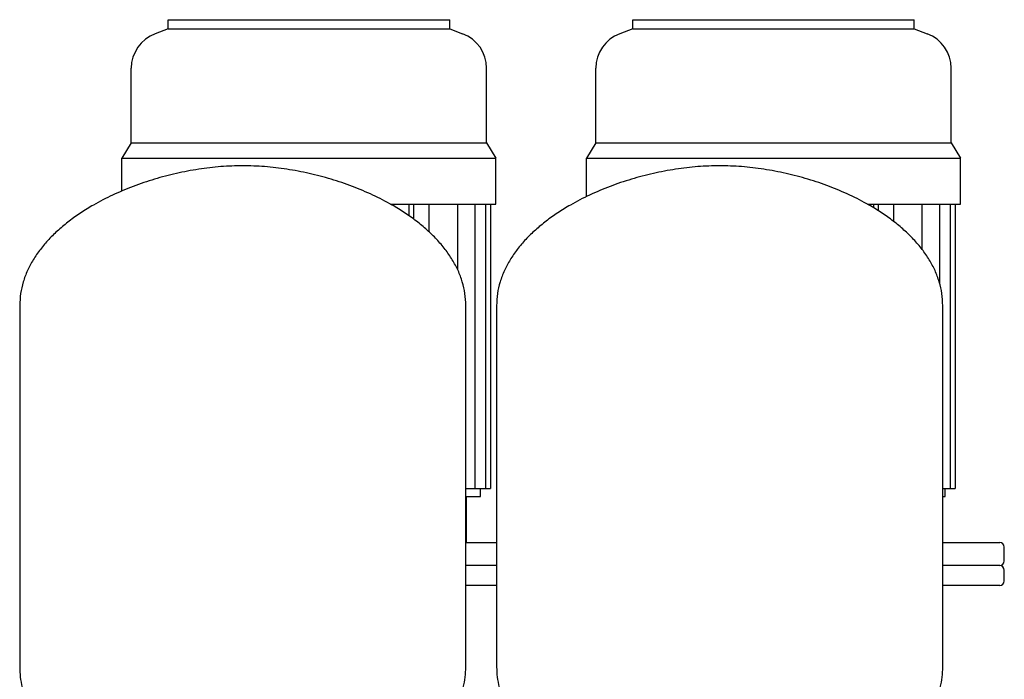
# Model space of a CAD drawing. Header units: millimetres. Extents: x 15 to 1828, y 14 to 965.
# Tile 7 of 7: x 1184 to 1824, y 536 to 965. Entities that reach past the tile are written whole.
import ezdxf

# ---------------------------------------------------------------- set-up
doc = ezdxf.new("R2010")
doc.units = ezdxf.units.MM

msp = doc.modelspace()

# ---------------------------------------------------------------- linework, layer by layer
at = {"color": 7, "linetype": 'Continuous', "lineweight": 25}
for p, q in [((1280.7, 959.08), (1280.7, 965.08)), ((1280.7, 965.08), (1463.7, 965.08)), ((1463.7, 959.08), (1463.7, 965.08)), ((1582.7, 965.08), (1765.7, 965.08)), ((1582.7, 959.08), (1582.7, 965.08)), ((1765.7, 959.08), (1765.7, 965.08)), ((1280.7, 959.08), (1272.28, 955.92)), ((1280.7, 959.08), (1463.7, 959.08)), ((1463.7, 959.08), (1472.13, 955.92)), ((1582.7, 959.08), (1574.28, 955.92)), ((1582.7, 959.08), (1765.7, 959.08)), ((1765.7, 959.08), (1774.13, 955.92)), ((1256.7, 885.08), (1256.7, 933.45)), ((1487.7, 885.08), (1487.7, 933.45)), ((1558.7, 885.08), (1558.7, 933.45)), ((1789.7, 885.08), (1789.7, 933.45)), ((1256.7, 885.08), (1250.7, 875.08)), ((1256.7, 885.08), (1487.7, 885.08)), ((1487.7, 885.08), (1493.7, 875.08)), ((1558.7, 885.08), (1552.7, 875.08)), ((1558.7, 885.08), (1789.7, 885.08)), ((1789.7, 885.08), (1795.7, 875.08)), ((1250.7, 875.08), (1493.7, 875.08)), ((1250.7, 853.57), (1250.7, 875.08)), ((1493.7, 845.08), (1493.7, 875.08)), ((1552.7, 875.08), (1795.7, 875.08)), ((1552.7, 850), (1552.7, 875.08)), ((1795.7, 845.08), (1795.7, 875.08)), ((1425.21, 845.08), (1493.7, 845.08)), ((1437.2, 845.08), (1437.2, 837.51)), ((1440.2, 845.08), (1440.2, 835.37)), ((1450.23, 845.08), (1450.23, 827.09)), ((1468.7, 845.08), (1468.7, 802.74)), ((1480.08, 845.08), (1480.08, 660.08)), ((1487, 845.08), (1487, 660.08)), ((1490.3, 845.08), (1490.3, 660.08)), ((1735.26, 845.08), (1795.7, 845.08)), ((1739.2, 845.08), (1739.2, 842.7)), ((1742.2, 845.08), (1742.2, 840.85)), ((1752.23, 845.08), (1752.23, 833.9)), ((1770.7, 845.08), (1770.7, 815.79)), ((1782.08, 845.08), (1782.08, 793.8)), ((1789, 845.08), (1789, 660.08)), ((1792.3, 845.08), (1792.3, 660.08)), ((1184.2, 779.08), (1184.2, 544.08)), ((1474.2, 544.08), (1474.2, 779.08)), ((1494.2, 779.08), (1494.2, 544.08)), ((1784.2, 544.08), (1784.2, 779.08)), ((1474.2, 660.08), (1480.08, 660.08)), ((1480.08, 660.08), (1487, 660.08)), ((1483.7, 655.08), (1483.7, 660.08)), ((1487, 660.08), (1490.3, 660.08)), ((1784.2, 660.08), (1789, 660.08)), ((1785.7, 655.08), (1785.7, 660.08)), ((1789, 660.08), (1792.3, 660.08)), ((1474.2, 655.08), (1483.7, 655.08)), ((1474.7, 625.08), (1474.7, 655.08)), ((1784.2, 655.08), (1785.7, 655.08)), ((1474.2, 625.08), (1494.2, 625.08)), ((1784.2, 625.08), (1821.2, 625.08)), ((1824.2, 613.08), (1824.2, 622.08)), ((1494.2, 610.08), (1474.2, 610.08)), ((1821.2, 610.08), (1784.2, 610.08)), ((1824.2, 600.08), (1824.2, 607.08)), ((1494.2, 597.08), (1474.2, 597.08)), ((1821.2, 597.08), (1784.2, 597.08))]:
    msp.add_line(p, q, dxfattribs=at)
for centre, radius, start, end in [((1280.7, 933.45), 24, 110.55605, 180), ((1463.7, 933.45), 24, 0, 69.44395), ((1582.7, 933.45), 24, 110.55605, 180), ((1765.7, 933.45), 24, 0, 69.44395), ((1821.2, 622.08), 3, 360, 90), ((1821.2, 613.08), 3, 270, 0), ((1821.2, 607.08), 3, 0, 90), ((1821.2, 600.08), 3, 270, 0)]:
    msp.add_arc(centre, radius, start, end, dxfattribs=at)
for points, knots in [([(1329.2, 870.08), (1324.46, 869.96), (1314.87, 869.73), (1300.46, 867.97), (1286.03, 865.25), (1271.79, 861.51), (1257.93, 856.81), (1244.66, 851.22), (1233.36, 845.38), (1223.99, 839.61), (1216.38, 834.22), (1209.4, 828.45), (1203.11, 822.33), (1197.59, 815.88), (1192.9, 809.1), (1189.11, 802), (1186.34, 794.61), (1184.54, 786.94), (1184.32, 781.71), (1184.2, 779.08)], [0, 0, 0, 0, 0.076361, 0.154382, 0.233364, 0.312572, 0.391262, 0.468714, 0.544259, 0.595699, 0.645758, 0.694323, 0.741337, 0.786821, 0.830893, 0.87379, 0.915893, 0.957735, 1, 1, 1, 1]), ([(1474.2, 779.08), (1474.09, 781.71), (1473.86, 786.94), (1472.07, 794.61), (1469.29, 802), (1465.51, 809.1), (1460.82, 815.88), (1455.29, 822.33), (1449.01, 828.45), (1442.02, 834.22), (1434.42, 839.61), (1425.04, 845.38), (1413.75, 851.22), (1400.47, 856.81), (1386.62, 861.51), (1372.37, 865.25), (1357.95, 867.97), (1343.54, 869.73), (1333.95, 869.96), (1329.2, 870.08)], [0, 0, 0, 0, 0.042265, 0.0841065, 0.1262096, 0.1691075, 0.2131793, 0.2586631, 0.305677, 0.3542417, 0.4043015, 0.4557413, 0.5312858, 0.608738, 0.6874284, 0.7666359, 0.845618, 0.9236392, 1, 1, 1, 1]), ([(1639.2, 870.08), (1634.46, 869.96), (1624.87, 869.73), (1610.46, 867.97), (1596.03, 865.25), (1581.79, 861.51), (1567.93, 856.81), (1554.66, 851.22), (1543.36, 845.38), (1533.99, 839.61), (1526.38, 834.22), (1519.4, 828.45), (1513.11, 822.33), (1507.59, 815.88), (1502.9, 809.1), (1499.11, 802), (1496.34, 794.61), (1494.54, 786.94), (1494.32, 781.71), (1494.2, 779.08)], [0, 0, 0, 0, 0.076361, 0.154382, 0.233364, 0.312572, 0.391262, 0.468714, 0.544259, 0.595699, 0.645758, 0.694323, 0.741337, 0.786821, 0.830893, 0.87379, 0.915893, 0.957735, 1, 1, 1, 1]), ([(1784.2, 779.08), (1784.09, 781.71), (1783.86, 786.94), (1782.07, 794.61), (1779.29, 802), (1775.51, 809.1), (1770.82, 815.88), (1765.29, 822.33), (1759.01, 828.45), (1752.02, 834.22), (1744.42, 839.61), (1735.04, 845.38), (1723.75, 851.22), (1710.47, 856.81), (1696.62, 861.51), (1682.37, 865.25), (1667.95, 867.97), (1653.54, 869.73), (1643.95, 869.96), (1639.2, 870.08)], [0, 0, 0, 0, 0.042265, 0.0841065, 0.1262096, 0.1691075, 0.2131793, 0.2586631, 0.305677, 0.3542417, 0.4043015, 0.4557413, 0.5312858, 0.608738, 0.6874284, 0.7666359, 0.845618, 0.9236392, 1, 1, 1, 1]), ([(1184.2, 544.08), (1184.28, 541.91), (1184.45, 537.43), (1185.77, 530.6), (1187.89, 523.57), (1190.93, 516.41), (1194.88, 509.26), (1199.76, 502.2), (1205.59, 495.32), (1212.43, 488.67), (1219.74, 482.78), (1227.34, 477.62), (1235.1, 473.12), (1243.58, 468.96), (1252.79, 465.19), (1262.69, 461.86), (1273.28, 459.01), (1284.56, 456.68), (1296.61, 454.84), (1304.93, 454.13), (1309.2, 453.77)], [0, 0, 0, 0, 0.038661, 0.079717, 0.123225, 0.169254, 0.217905, 0.268381, 0.321714, 0.37814, 0.437952, 0.488474, 0.54158, 0.597488, 0.65643, 0.718655, 0.783215, 0.851449, 0.923621, 1, 1, 1, 1]), ([(1349.2, 453.77), (1353.81, 454.17), (1362.75, 454.94), (1375.67, 456.99), (1387.69, 459.62), (1398.84, 462.82), (1409.13, 466.53), (1419.1, 470.93), (1428.65, 476.08), (1437.66, 482), (1445.59, 488.33), (1452.52, 495.01), (1458.47, 501.97), (1463.45, 509.13), (1467.45, 516.34), (1470.5, 523.52), (1472.63, 530.57), (1473.95, 537.41), (1474.12, 541.9), (1474.2, 544.08)], [0, 0, 0, 0, 0.082297, 0.159712, 0.232584, 0.301245, 0.366014, 0.427197, 0.495086, 0.558833, 0.618831, 0.675427, 0.729975, 0.781543, 0.830328, 0.876478, 0.920096, 0.961251, 1, 1, 1, 1]), ([(1494.2, 544.08), (1494.28, 541.91), (1494.45, 537.43), (1495.77, 530.6), (1497.89, 523.57), (1500.93, 516.41), (1504.88, 509.26), (1509.76, 502.2), (1515.59, 495.32), (1522.43, 488.67), (1529.74, 482.78), (1537.34, 477.62), (1545.1, 473.12), (1553.58, 468.96), (1562.79, 465.19), (1572.69, 461.86), (1583.28, 459.01), (1594.56, 456.68), (1606.61, 454.84), (1614.93, 454.13), (1619.2, 453.77)], [0, 0, 0, 0, 0.038661, 0.079717, 0.123225, 0.169254, 0.217905, 0.268381, 0.321714, 0.37814, 0.437952, 0.488474, 0.54158, 0.597488, 0.65643, 0.718655, 0.783215, 0.851449, 0.923621, 1, 1, 1, 1]), ([(1659.2, 453.77), (1663.81, 454.17), (1672.75, 454.94), (1685.67, 456.99), (1697.69, 459.62), (1708.84, 462.82), (1719.13, 466.53), (1729.1, 470.93), (1738.65, 476.08), (1747.66, 482), (1755.59, 488.33), (1762.52, 495.01), (1768.47, 501.97), (1773.45, 509.13), (1777.45, 516.34), (1780.5, 523.52), (1782.63, 530.57), (1783.95, 537.41), (1784.12, 541.9), (1784.2, 544.08)], [0, 0, 0, 0, 0.082297, 0.159712, 0.232584, 0.301245, 0.366014, 0.427197, 0.495086, 0.558833, 0.618831, 0.675427, 0.729975, 0.781543, 0.830328, 0.876478, 0.920096, 0.961251, 1, 1, 1, 1])]:
    msp.add_open_spline(points, degree=3, knots=knots, dxfattribs=at)

doc.saveas('drawing.dxf')
